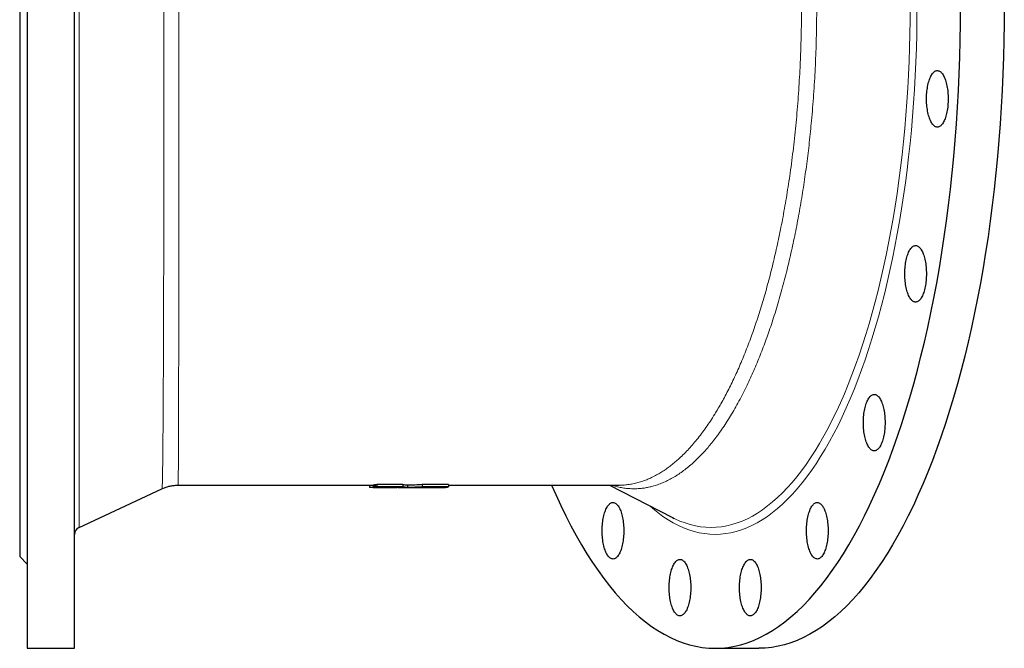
# Model space of a CAD drawing. Header units: millimetres. Extents: x 183 to 1970, y 62 to 2027.
# Tile 1 of 4: x 206 to 851, y 62 to 473. Entities that reach past the tile are written whole.
import ezdxf

# ---------------------------------------------------------------- set-up
doc = ezdxf.new("R2010")
doc.units = ezdxf.units.MM

msp = doc.modelspace()

# ---------------------------------------------------------------- linework, layer by layer
at = {"color": 7, "linetype": 'Continuous', "lineweight": 25}
for p, q in [((210.82, 901.71), (210.82, 61.71)), ((241.82, 61.71), (241.82, 901.71)), ((205.82, 841.71), (205.82, 121.71)), ((309.55, 168.51), (437.31, 168.51)), ((434.84, 168.51), (434.84, 167.07)), ((437.31, 168.55), (437.31, 167.05)), ((438.65, 168.67), (438.27, 168.67)), ((438.27, 168.67), (438.27, 167.17)), ((438.65, 168.73), (438.65, 167.23)), ((439.65, 168.95), (439.65, 167.44)), ((456.75, 168.92), (456.75, 167.42)), ((459.75, 168.51), (459.75, 167.01)), ((469.48, 168.91), (469.48, 167.41)), ((486.58, 168.92), (486.58, 167.41)), ((486.58, 168.51), (598.36, 168.51)), ((592.08, 168.51), (633.37, 147.27)), ((244.71, 140.85), (299, 166.17)), ((298.99, 166.18), (298.99, 166.18)), ((437.31, 167.05), (441.7, 167.05)), ((438.55, 167.01), (452.78, 167.01)), ((443.34, 167.01), (447.74, 167.01)), ((450.98, 167.22), (450.98, 167.15)), ((454.7, 167.01), (459.75, 167.01)), ((459.75, 167.01), (464.83, 167.01)), ((466.76, 167.01), (477.02, 167.01)), ((472.48, 167.21), (472.48, 167.15)), ((477.49, 167.15), (472.48, 167.15)), ((477.49, 167.21), (477.49, 167.15)), ((480.72, 167.21), (480.72, 167.15)), ((485.19, 167.21), (485.19, 167.15)), ((633.37, 147.27), (634.31, 146.8)), ((205.82, 121.71), (210.82, 116.71)), ((210.82, 61.71), (241.82, 61.71)), ((661.23, 61.71), (689.87, 61.71))]:
    msp.add_line(p, q, dxfattribs=at)
at = {"color": 8, "linetype": 'Continuous', "lineweight": 18}
msp.add_line((244.71, 822.56), (244.71, 140.85), dxfattribs=at)
at = {"color": 7, "linetype": 'Continuous', "lineweight": 25, "flags": 128}
for points in [[(554.14, 168.51), (556.84, 162.34), (560.08, 155.31), (563.38, 148.5), (566.75, 141.92), (570.19, 135.57), (573.69, 129.46), (577.25, 123.6), (580.86, 117.98), (584.53, 112.6), (588.26, 107.48), (592.03, 102.62), (595.85, 98.02), (599.72, 93.68), (603.63, 89.6), (607.58, 85.8), (611.56, 82.26), (615.58, 79), (619.63, 76.02), (623.71, 73.31), (627.81, 70.88), (631.94, 68.74), (636.08, 66.88), (640.25, 65.3), (644.43, 64.01), (648.62, 63), (652.82, 62.28), (657.02, 61.85), (661.23, 61.71), (665.43, 61.85), (669.64, 62.28), (673.84, 63), (678.03, 64.01), (682.21, 65.3), (686.37, 66.88), (690.52, 68.74), (694.64, 70.88), (698.75, 73.31), (702.83, 76.02), (706.88, 79), (710.89, 82.26), (714.88, 85.8), (718.83, 89.6), (722.73, 93.68), (726.6, 98.02), (730.42, 102.62), (734.2, 107.48), (737.92, 112.6), (741.59, 117.98), (745.21, 123.6), (748.77, 129.46), (752.26, 135.57), (755.7, 141.92), (759.07, 148.5), (762.38, 155.31), (765.61, 162.34), (768.77, 169.59), (771.86, 177.05), (774.88, 184.72), (777.81, 192.6), (780.67, 200.67), (783.44, 208.94), (786.14, 217.39), (788.74, 226.03), (791.26, 234.84), (793.69, 243.82), (796.02, 252.96), (798.27, 262.26), (800.42, 271.71), (802.48, 281.3), (804.44, 291.03), (806.3, 300.89), (808.06, 310.88), (809.72, 320.98), (811.28, 331.19), (812.73, 341.51), (814.09, 351.92), (815.34, 362.42), (816.48, 373), (817.51, 383.66), (818.44, 394.38), (819.26, 405.17), (819.98, 416), (820.58, 426.89), (821.07, 437.8), (821.46, 448.75), (821.73, 459.73), (821.9, 470.71), (821.95, 481.71)], [(850.59, 481.71), (850.54, 470.71), (850.37, 459.73), (850.1, 448.75), (849.71, 437.8), (849.22, 426.89), (848.62, 416), (847.9, 405.17), (847.08, 394.38), (846.15, 383.66), (845.12, 373), (843.98, 362.42), (842.73, 351.92), (841.38, 341.51), (839.92, 331.19), (838.36, 320.98), (836.7, 310.88), (834.94, 300.89), (833.08, 291.03), (831.12, 281.3), (829.06, 271.71), (826.91, 262.26), (824.66, 252.96), (822.33, 243.82), (819.9, 234.84), (817.38, 226.03), (814.78, 217.39), (812.08, 208.94), (809.31, 200.67), (806.45, 192.6), (803.52, 184.72), (800.5, 177.05), (797.41, 169.59), (794.25, 162.34), (791.02, 155.31), (787.71, 148.5), (784.34, 141.92), (780.9, 135.57), (777.41, 129.46), (773.85, 123.6), (770.23, 117.98), (766.56, 112.6), (762.84, 107.48), (759.06, 102.62), (755.24, 98.02), (751.37, 93.68), (747.47, 89.6), (743.52, 85.8), (739.53, 82.26), (735.52, 79), (731.47, 76.02), (727.39, 73.31), (723.28, 70.88), (719.16, 68.74), (715.01, 66.88), (710.85, 65.3), (706.67, 64.01), (702.48, 63), (698.28, 62.28), (694.07, 61.85), (689.87, 61.71)], [(813.83, 421.48), (813.81, 420.37), (813.78, 419.27), (813.71, 418.18), (813.62, 417.09), (813.51, 416.03), (813.37, 414.98), (813.21, 413.95), (813.03, 412.96), (812.82, 411.99), (812.6, 411.06), (812.35, 410.16), (812.08, 409.31), (811.79, 408.5), (811.48, 407.73), (811.16, 407.02), (810.82, 406.35), (810.47, 405.74), (810.1, 405.19), (809.72, 404.69), (809.33, 404.26), (808.93, 403.88), (808.53, 403.57), (808.11, 403.33), (807.7, 403.15), (807.28, 403.03), (806.85, 402.98), (806.43, 403), (806.01, 403.08), (805.59, 403.23), (805.17, 403.44), (804.76, 403.72), (804.36, 404.06), (803.96, 404.47), (803.58, 404.93), (803.21, 405.46), (802.85, 406.04), (802.5, 406.68), (802.17, 407.37), (801.85, 408.11), (801.56, 408.9), (801.28, 409.73), (801.02, 410.61), (800.78, 411.52), (800.56, 412.47), (800.37, 413.45), (800.2, 414.46), (800.05, 415.5), (799.92, 416.56), (799.82, 417.63), (799.75, 418.72), (799.69, 419.82), (799.67, 420.93), (799.67, 422.03), (799.69, 423.14), (799.75, 424.24), (799.82, 425.33), (799.92, 426.4), (800.05, 427.46), (800.2, 428.5), (800.37, 429.51), (800.56, 430.49), (800.78, 431.44), (801.02, 432.35), (801.28, 433.23), (801.56, 434.06), (801.85, 434.85), (802.17, 435.59), (802.5, 436.28), (802.85, 436.92), (803.21, 437.5), (803.58, 438.03), (803.96, 438.49), (804.36, 438.89), (804.76, 439.24), (805.17, 439.52), (805.59, 439.73), (806.01, 439.88), (806.43, 439.96), (806.85, 439.98), (807.28, 439.93), (807.7, 439.81), (808.11, 439.63), (808.53, 439.38), (808.93, 439.07), (809.33, 438.7), (809.72, 438.27), (810.1, 437.77), (810.47, 437.22), (810.82, 436.61), (811.16, 435.94), (811.48, 435.23), (811.79, 434.46), (812.08, 433.65), (812.35, 432.8), (812.6, 431.9), (812.82, 430.97), (813.03, 430), (813.21, 429), (813.37, 427.98), (813.51, 426.93), (813.62, 425.87), (813.71, 424.78), (813.78, 423.69), (813.81, 422.59), (813.83, 421.48)], [(799.58, 306.92), (799.57, 305.81), (799.53, 304.71), (799.47, 303.62), (799.38, 302.53), (799.27, 301.47), (799.13, 300.42), (798.97, 299.4), (798.79, 298.4), (798.58, 297.43), (798.35, 296.5), (798.1, 295.6), (797.83, 294.75), (797.54, 293.94), (797.24, 293.17), (796.92, 292.46), (796.58, 291.79), (796.22, 291.18), (795.86, 290.63), (795.48, 290.13), (795.09, 289.7), (794.69, 289.33), (794.28, 289.02), (793.87, 288.77), (793.45, 288.59), (793.03, 288.47), (792.61, 288.42), (792.18, 288.44), (791.76, 288.52), (791.34, 288.67), (790.93, 288.88), (790.52, 289.16), (790.11, 289.5), (789.72, 289.91), (789.33, 290.37), (788.96, 290.9), (788.6, 291.48), (788.26, 292.12), (787.92, 292.81), (787.61, 293.55), (787.31, 294.34), (787.03, 295.17), (786.77, 296.05), (786.54, 296.96), (786.32, 297.91), (786.12, 298.89), (785.95, 299.9), (785.8, 300.94), (785.68, 302), (785.58, 303.07), (785.5, 304.16), (785.45, 305.26), (785.43, 306.37), (785.43, 307.47), (785.45, 308.58), (785.5, 309.68), (785.58, 310.77), (785.68, 311.84), (785.8, 312.9), (785.95, 313.94), (786.12, 314.95), (786.32, 315.93), (786.54, 316.88), (786.77, 317.79), (787.03, 318.67), (787.31, 319.5), (787.61, 320.29), (787.92, 321.03), (788.26, 321.72), (788.6, 322.36), (788.96, 322.94), (789.33, 323.47), (789.72, 323.93), (790.11, 324.34), (790.52, 324.68), (790.93, 324.96), (791.34, 325.17), (791.76, 325.32), (792.18, 325.4), (792.61, 325.42), (793.03, 325.37), (793.45, 325.25), (793.87, 325.07), (794.28, 324.83), (794.69, 324.51), (795.09, 324.14), (795.48, 323.71), (795.86, 323.21), (796.22, 322.66), (796.58, 322.05), (796.92, 321.38), (797.24, 320.67), (797.54, 319.9), (797.83, 319.09), (798.1, 318.24), (798.35, 317.34), (798.58, 316.41), (798.79, 315.44), (798.97, 314.44), (799.13, 313.42), (799.27, 312.37), (799.38, 311.31), (799.47, 310.22), (799.53, 309.13), (799.57, 308.03), (799.58, 306.92)], [(772.49, 209.47), (772.47, 208.36), (772.44, 207.26), (772.37, 206.17), (772.28, 205.08), (772.17, 204.02), (772.04, 202.97), (771.87, 201.95), (771.69, 200.95), (771.48, 199.98), (771.26, 199.05), (771.01, 198.15), (770.74, 197.3), (770.45, 196.49), (770.14, 195.72), (769.82, 195.01), (769.48, 194.34), (769.13, 193.73), (768.76, 193.18), (768.38, 192.68), (767.99, 192.25), (767.59, 191.88), (767.19, 191.57), (766.78, 191.32), (766.36, 191.14), (765.94, 191.02), (765.51, 190.97), (765.09, 190.99), (764.67, 191.07), (764.25, 191.22), (763.83, 191.43), (763.42, 191.71), (763.02, 192.05), (762.62, 192.46), (762.24, 192.92), (761.87, 193.45), (761.51, 194.03), (761.16, 194.67), (760.83, 195.36), (760.51, 196.1), (760.22, 196.89), (759.94, 197.72), (759.68, 198.6), (759.44, 199.51), (759.22, 200.46), (759.03, 201.44), (758.86, 202.45), (758.71, 203.49), (758.58, 204.55), (758.48, 205.62), (758.41, 206.71), (758.36, 207.81), (758.33, 208.92), (758.33, 210.02), (758.36, 211.13), (758.41, 212.23), (758.48, 213.32), (758.58, 214.39), (758.71, 215.45), (758.86, 216.49), (759.03, 217.5), (759.22, 218.48), (759.44, 219.43), (759.68, 220.34), (759.94, 221.22), (760.22, 222.05), (760.51, 222.84), (760.83, 223.58), (761.16, 224.27), (761.51, 224.91), (761.87, 225.49), (762.24, 226.02), (762.62, 226.48), (763.02, 226.89), (763.42, 227.23), (763.83, 227.51), (764.25, 227.72), (764.67, 227.87), (765.09, 227.95), (765.51, 227.97), (765.94, 227.92), (766.36, 227.8), (766.78, 227.62), (767.19, 227.38), (767.59, 227.07), (767.99, 226.69), (768.38, 226.26), (768.76, 225.76), (769.13, 225.21), (769.48, 224.6), (769.82, 223.93), (770.14, 223.22), (770.45, 222.45), (770.74, 221.64), (771.01, 220.79), (771.26, 219.89), (771.48, 218.96), (771.69, 217.99), (771.87, 217), (772.04, 215.97), (772.17, 214.92), (772.28, 213.86), (772.37, 212.77), (772.44, 211.68), (772.47, 210.58), (772.49, 209.47)], [(485.19, 167.15), (482.96, 167.15), (480.72, 167.15)], [(482.89, 167.04), (483.56, 167.04), (484.23, 167.04)], [(601.42, 138.67), (601.41, 137.56), (601.37, 136.46), (601.3, 135.37), (601.22, 134.28), (601.1, 133.22), (600.97, 132.17), (600.81, 131.14), (600.62, 130.15), (600.42, 129.18), (600.19, 128.25), (599.94, 127.35), (599.67, 126.5), (599.38, 125.69), (599.08, 124.92), (598.75, 124.21), (598.41, 123.54), (598.06, 122.93), (597.69, 122.38), (597.31, 121.88), (596.93, 121.45), (596.53, 121.07), (596.12, 120.76), (595.71, 120.52), (595.29, 120.34), (594.87, 120.22), (594.44, 120.17), (594.02, 120.19), (593.6, 120.27), (593.18, 120.42), (592.76, 120.63), (592.35, 120.91), (591.95, 121.25), (591.56, 121.66), (591.17, 122.12), (590.8, 122.65), (590.44, 123.23), (590.09, 123.87), (589.76, 124.56), (589.45, 125.3), (589.15, 126.09), (588.87, 126.92), (588.61, 127.8), (588.37, 128.71), (588.16, 129.66), (587.96, 130.64), (587.79, 131.65), (587.64, 132.69), (587.51, 133.75), (587.41, 134.82), (587.34, 135.91), (587.29, 137.01), (587.26, 138.12), (587.26, 139.22), (587.29, 140.33), (587.34, 141.43), (587.41, 142.52), (587.51, 143.59), (587.64, 144.65), (587.79, 145.68), (587.96, 146.7), (588.16, 147.68), (588.37, 148.63), (588.61, 149.54), (588.87, 150.42), (589.15, 151.25), (589.45, 152.04), (589.76, 152.78), (590.09, 153.47), (590.44, 154.11), (590.8, 154.69), (591.17, 155.22), (591.56, 155.68), (591.95, 156.08), (592.35, 156.43), (592.76, 156.71), (593.18, 156.92), (593.6, 157.07), (594.02, 157.15), (594.44, 157.17), (594.87, 157.12), (595.29, 157), (595.71, 156.82), (596.12, 156.57), (596.53, 156.26), (596.93, 155.89), (597.31, 155.46), (597.69, 154.96), (598.06, 154.41), (598.41, 153.8), (598.75, 153.13), (599.08, 152.42), (599.38, 151.65), (599.67, 150.84), (599.94, 149.99), (600.19, 149.09), (600.42, 148.16), (600.62, 147.19), (600.81, 146.19), (600.97, 145.17), (601.1, 144.12), (601.22, 143.06), (601.3, 141.97), (601.37, 140.88), (601.41, 139.78), (601.42, 138.67)], [(735.19, 138.67), (735.18, 137.56), (735.14, 136.46), (735.08, 135.37), (734.99, 134.28), (734.88, 133.22), (734.74, 132.17), (734.58, 131.14), (734.4, 130.15), (734.19, 129.18), (733.96, 128.25), (733.72, 127.35), (733.45, 126.5), (733.16, 125.69), (732.85, 124.92), (732.53, 124.21), (732.19, 123.54), (731.84, 122.93), (731.47, 122.38), (731.09, 121.88), (730.7, 121.45), (730.3, 121.07), (729.9, 120.76), (729.48, 120.52), (729.07, 120.34), (728.64, 120.22), (728.22, 120.17), (727.8, 120.19), (727.37, 120.27), (726.95, 120.42), (726.54, 120.63), (726.13, 120.91), (725.73, 121.25), (725.33, 121.66), (724.95, 122.12), (724.57, 122.65), (724.21, 123.23), (723.87, 123.87), (723.54, 124.56), (723.22, 125.3), (722.92, 126.09), (722.65, 126.92), (722.39, 127.8), (722.15, 128.71), (721.93, 129.66), (721.74, 130.64), (721.56, 131.65), (721.42, 132.69), (721.29, 133.75), (721.19, 134.82), (721.11, 135.91), (721.06, 137.01), (721.04, 138.12), (721.04, 139.22), (721.06, 140.33), (721.11, 141.43), (721.19, 142.52), (721.29, 143.59), (721.42, 144.65), (721.56, 145.68), (721.74, 146.7), (721.93, 147.68), (722.15, 148.63), (722.39, 149.54), (722.65, 150.42), (722.92, 151.25), (723.22, 152.04), (723.54, 152.78), (723.87, 153.47), (724.21, 154.11), (724.57, 154.69), (724.95, 155.22), (725.33, 155.68), (725.73, 156.08), (726.13, 156.43), (726.54, 156.71), (726.95, 156.92), (727.37, 157.07), (727.8, 157.15), (728.22, 157.17), (728.64, 157.12), (729.07, 157), (729.48, 156.82), (729.9, 156.57), (730.3, 156.26), (730.7, 155.89), (731.09, 155.46), (731.47, 154.96), (731.84, 154.41), (732.19, 153.8), (732.53, 153.13), (732.85, 152.42), (733.16, 151.65), (733.45, 150.84), (733.72, 149.99), (733.96, 149.09), (734.19, 148.16), (734.4, 147.19), (734.58, 146.19), (734.74, 145.17), (734.88, 144.12), (734.99, 143.06), (735.08, 141.97), (735.14, 140.88), (735.18, 139.78), (735.19, 138.67)], [(645.26, 101.45), (645.25, 100.34), (645.21, 99.24), (645.14, 98.14), (645.06, 97.06), (644.94, 95.99), (644.81, 94.95), (644.65, 93.92), (644.46, 92.92), (644.26, 91.96), (644.03, 91.03), (643.78, 90.13), (643.51, 89.27), (643.22, 88.46), (642.92, 87.7), (642.59, 86.98), (642.25, 86.32), (641.9, 85.71), (641.53, 85.16), (641.15, 84.66), (640.77, 84.23), (640.37, 83.85), (639.96, 83.54), (639.55, 83.3), (639.13, 83.11), (638.71, 83), (638.28, 82.95), (637.86, 82.97), (637.44, 83.05), (637.02, 83.2), (636.6, 83.41), (636.19, 83.69), (635.79, 84.03), (635.4, 84.44), (635.01, 84.9), (634.64, 85.43), (634.28, 86.01), (633.93, 86.64), (633.6, 87.33), (633.29, 88.07), (632.99, 88.86), (632.71, 89.7), (632.45, 90.57), (632.21, 91.49), (632, 92.44), (631.8, 93.42), (631.63, 94.43), (631.48, 95.47), (631.35, 96.52), (631.25, 97.6), (631.18, 98.69), (631.13, 99.79), (631.1, 100.89), (631.1, 102), (631.13, 103.1), (631.18, 104.2), (631.25, 105.29), (631.35, 106.37), (631.48, 107.43), (631.63, 108.46), (631.8, 109.47), (632, 110.46), (632.21, 111.41), (632.45, 112.32), (632.71, 113.2), (632.99, 114.03), (633.29, 114.82), (633.6, 115.56), (633.93, 116.25), (634.28, 116.89), (634.64, 117.47), (635.01, 117.99), (635.4, 118.46), (635.79, 118.86), (636.19, 119.2), (636.6, 119.48), (637.02, 119.7), (637.44, 119.85), (637.86, 119.93), (638.28, 119.94), (638.71, 119.89), (639.13, 119.78), (639.55, 119.6), (639.96, 119.35), (640.37, 119.04), (640.77, 118.67), (641.15, 118.23), (641.53, 117.74), (641.9, 117.18), (642.25, 116.57), (642.59, 115.91), (642.92, 115.19), (643.22, 114.43), (643.51, 113.62), (643.78, 112.76), (644.03, 111.87), (644.26, 110.94), (644.46, 109.97), (644.65, 108.97), (644.81, 107.95), (644.94, 106.9), (645.06, 105.83), (645.14, 104.75), (645.21, 103.66), (645.25, 102.55), (645.26, 101.45)], [(691.35, 101.45), (691.34, 100.34), (691.3, 99.24), (691.24, 98.14), (691.15, 97.06), (691.04, 95.99), (690.9, 94.95), (690.74, 93.92), (690.56, 92.92), (690.35, 91.96), (690.12, 91.03), (689.88, 90.13), (689.61, 89.27), (689.32, 88.46), (689.01, 87.7), (688.69, 86.98), (688.35, 86.32), (688, 85.71), (687.63, 85.16), (687.25, 84.66), (686.86, 84.23), (686.46, 83.85), (686.06, 83.54), (685.64, 83.3), (685.23, 83.11), (684.8, 83), (684.38, 82.95), (683.96, 82.97), (683.53, 83.05), (683.12, 83.2), (682.7, 83.41), (682.29, 83.69), (681.89, 84.03), (681.49, 84.44), (681.11, 84.9), (680.74, 85.43), (680.37, 86.01), (680.03, 86.64), (679.7, 87.33), (679.38, 88.07), (679.09, 88.86), (678.81, 89.7), (678.55, 90.57), (678.31, 91.49), (678.09, 92.44), (677.9, 93.42), (677.72, 94.43), (677.58, 95.47), (677.45, 96.52), (677.35, 97.6), (677.27, 98.69), (677.22, 99.79), (677.2, 100.89), (677.2, 102), (677.22, 103.1), (677.27, 104.2), (677.35, 105.29), (677.45, 106.37), (677.58, 107.43), (677.72, 108.46), (677.9, 109.47), (678.09, 110.46), (678.31, 111.41), (678.55, 112.32), (678.81, 113.2), (679.09, 114.03), (679.38, 114.82), (679.7, 115.56), (680.03, 116.25), (680.37, 116.89), (680.74, 117.47), (681.11, 117.99), (681.49, 118.46), (681.89, 118.86), (682.29, 119.2), (682.7, 119.48), (683.12, 119.7), (683.53, 119.85), (683.96, 119.93), (684.38, 119.94), (684.8, 119.89), (685.23, 119.78), (685.64, 119.6), (686.06, 119.35), (686.46, 119.04), (686.86, 118.67), (687.25, 118.23), (687.63, 117.74), (688, 117.18), (688.35, 116.57), (688.69, 115.91), (689.01, 115.19), (689.32, 114.43), (689.61, 113.62), (689.88, 112.76), (690.12, 111.87), (690.35, 110.94), (690.56, 109.97), (690.74, 108.97), (690.9, 107.95), (691.04, 106.9), (691.15, 105.83), (691.24, 104.75), (691.3, 103.66), (691.34, 102.55), (691.35, 101.45)]]:
    msp.add_lwpolyline(points, dxfattribs=at)
at = {"color": 8, "linetype": 'Continuous', "lineweight": 18, "flags": 128}
for points in [[(793.4, 481.71), (793.35, 472.67), (793.22, 463.63), (792.99, 454.61), (792.68, 445.6), (792.27, 436.62), (791.77, 427.68), (791.19, 418.77), (790.51, 409.9), (789.75, 401.08), (788.9, 392.31), (787.96, 383.61), (786.93, 374.98), (785.82, 366.41), (784.62, 357.93), (783.34, 349.53), (781.97, 341.23), (780.52, 333.01), (778.99, 324.9), (777.38, 316.9), (775.69, 309.01), (773.92, 301.24), (772.08, 293.6), (770.15, 286.08), (768.16, 278.69), (766.09, 271.45), (763.94, 264.35), (761.73, 257.4), (759.45, 250.6), (757.1, 243.96), (754.69, 237.48), (752.21, 231.17), (749.67, 225.04), (747.07, 219.07), (744.41, 213.29), (741.69, 207.69), (738.92, 202.28), (736.09, 197.07), (733.21, 192.04), (730.29, 187.22), (727.31, 182.59), (724.29, 178.18), (721.23, 173.97), (718.13, 169.97), (714.99, 166.18), (711.81, 162.61), (708.59, 159.26), (705.35, 156.13), (702.07, 153.23), (698.77, 150.54), (695.44, 148.09), (692.08, 145.86), (688.71, 143.87), (685.31, 142.1), (681.9, 140.57), (678.48, 139.28), (675.04, 138.21), (671.6, 137.39), (668.14, 136.79), (664.69, 136.44), (661.23, 136.32), (657.77, 136.44), (654.31, 136.79), (650.86, 137.39), (647.41, 138.21), (643.97, 139.28), (640.55, 140.57), (637.14, 142.1), (633.75, 143.87), (630.37, 145.86), (627.02, 148.09), (623.69, 150.54), (620.38, 153.23), (618.36, 154.99)], [(634.31, 146.8), (634.79, 146.56), (638.15, 145.05), (641.53, 143.77), (644.93, 142.72), (648.33, 141.9), (651.73, 141.32), (655.15, 140.97), (658.56, 140.85), (661.97, 140.97), (665.39, 141.32), (668.79, 141.9), (672.19, 142.72), (675.59, 143.77), (678.96, 145.05), (682.33, 146.56), (685.68, 148.3), (689.01, 150.27), (692.32, 152.47), (695.61, 154.89), (698.87, 157.54), (702.1, 160.4), (705.3, 163.49), (708.48, 166.8), (711.61, 170.32), (714.72, 174.06), (717.78, 178), (720.8, 182.16), (723.78, 186.52), (726.71, 191.08), (729.6, 195.84), (732.44, 200.8), (735.23, 205.95), (737.97, 211.29), (740.65, 216.81), (743.27, 222.52), (745.84, 228.4), (748.35, 234.46), (750.79, 240.69), (753.18, 247.08), (755.49, 253.63), (757.75, 260.34), (759.93, 267.2), (762.04, 274.21), (764.09, 281.36), (766.06, 288.64), (767.96, 296.06), (769.78, 303.61), (771.52, 311.28), (773.19, 319.07), (774.78, 326.96), (776.29, 334.97), (777.72, 343.07), (779.07, 351.27), (780.34, 359.56), (781.52, 367.93), (782.61, 376.38), (783.63, 384.9), (784.55, 393.49), (785.39, 402.14), (786.15, 410.84), (786.81, 419.59), (787.39, 428.39), (787.88, 437.22), (788.28, 446.08), (788.6, 454.96), (788.82, 463.87), (788.95, 472.78), (789, 481.71)]]:
    msp.add_lwpolyline(points, dxfattribs=at)
at = {"color": 7, "linetype": 'Continuous', "lineweight": 25}
msp.add_arc((246.82, 136.32), 5, 115, 180, dxfattribs=at)
at = {"color": 8, "linetype": 'Continuous', "lineweight": 18}
for points, knots in [([(298.99, 166.18), (298.99, 166.18), (299.01, 166.17), (299.04, 166.32), (299.08, 166.66), (299.12, 167.25), (299.17, 168.1), (299.21, 169.19), (299.25, 170.53), (299.29, 172.1), (299.33, 173.9), (299.37, 175.95), (299.4, 178.1), (299.44, 180.33), (299.47, 182.58), (299.5, 185), (299.53, 187.58), (299.56, 190.32), (299.59, 193.23), (299.62, 196.31), (299.64, 199.55), (299.67, 202.94), (299.7, 206.48), (299.72, 210.18), (299.75, 214.02), (299.77, 218.01), (299.8, 222.15), (299.82, 226.51), (299.85, 231.1), (299.87, 235.94), (299.89, 240.93), (299.92, 246.06), (299.94, 251.25), (299.96, 256.48), (299.98, 261.75), (299.99, 267.14), (300.01, 272.66), (300.03, 278.31), (300.05, 284.1), (300.06, 290), (300.08, 296.34), (300.1, 303.12), (300.11, 310.38), (300.13, 317.76), (300.15, 325.27), (300.16, 332.9), (300.17, 340.65), (300.19, 348.5), (300.2, 356.03), (300.21, 363.22), (300.22, 370.05), (300.23, 376.94), (300.23, 383.88), (300.24, 391.32), (300.25, 399.26), (300.26, 407.7), (300.26, 416.21), (300.27, 424.76), (300.27, 433.35), (300.28, 441.99), (300.28, 450.65), (300.28, 458.88), (300.28, 466.66), (300.28, 473.99), (300.28, 481.32), (300.28, 488.65), (300.28, 496.45), (300.28, 504.69), (300.28, 513.38), (300.28, 522.04), (300.27, 530.67), (300.27, 539.27), (300.26, 547.82), (300.25, 556.32), (300.25, 564.32), (300.24, 571.81), (300.23, 578.82), (300.23, 585.77), (300.22, 592.67), (300.21, 599.93), (300.2, 607.55), (300.19, 615.51), (300.17, 623.35), (300.16, 631.09), (300.14, 638.72), (300.13, 646.23), (300.11, 653.61), (300.1, 660.47), (300.08, 666.84), (300.07, 672.73), (300.05, 678.52), (300.03, 684.2), (300.01, 690.13), (299.99, 696.26), (299.97, 702.58), (299.95, 708.73), (299.93, 714.7), (299.9, 720.5), (299.88, 726.11), (299.85, 731.54), (299.82, 736.5), (299.8, 741.01), (299.78, 745.13), (299.75, 749.1), (299.73, 752.92), (299.7, 756.83), (299.67, 760.79), (299.64, 764.76), (299.6, 768.51), (299.57, 772.04), (299.54, 775.35), (299.5, 778.44), (299.46, 781.3), (299.43, 783.79), (299.39, 785.94), (299.36, 787.81), (299.33, 789.51), (299.3, 791.05), (299.26, 792.5), (299.22, 793.84), (299.18, 795), (299.14, 795.93), (299.09, 796.62), (299.05, 797.06), (299.01, 797.25), (298.99, 797.23), (298.99, 797.22)], [0, 0, 0, 0, 0.0024738, 0.0098922, 0.0173076, 0.0261194, 0.0349345, 0.0437496, 0.0525614, 0.0613732, 0.0701883, 0.0790035, 0.0878152, 0.0952263, 0.1026404, 0.1100554, 0.1174695, 0.1248806, 0.1323537, 0.1398299, 0.1473071, 0.1547833, 0.1622564, 0.1697295, 0.1772056, 0.1846829, 0.192159, 0.1996321, 0.2075399, 0.2154512, 0.2233638, 0.2312752, 0.2391829, 0.2466868, 0.2541928, 0.2616988, 0.2692027, 0.2767742, 0.2843478, 0.2919214, 0.2994929, 0.3082969, 0.3171042, 0.3259116, 0.3347156, 0.3435195, 0.3523269, 0.3611342, 0.3699382, 0.377343, 0.3847508, 0.3921596, 0.3995674, 0.4069722, 0.4157763, 0.4245838, 0.4333913, 0.4421955, 0.4509996, 0.4598071, 0.4686146, 0.4774187, 0.4848238, 0.4922319, 0.499641, 0.5070491, 0.5144542, 0.5232603, 0.5320698, 0.5408793, 0.5496854, 0.5584915, 0.567301, 0.5761105, 0.5849166, 0.5923236, 0.5997335, 0.6071445, 0.6145544, 0.6219613, 0.6307711, 0.6395842, 0.6483973, 0.657207, 0.6660167, 0.6748298, 0.6836429, 0.6924526, 0.6998627, 0.7072758, 0.7146899, 0.7221031, 0.7295132, 0.7383275, 0.7471451, 0.7559628, 0.7647771, 0.7735914, 0.7824091, 0.7912268, 0.8000411, 0.8074551, 0.8148722, 0.8222902, 0.8297073, 0.8371213, 0.8459399, 0.8547618, 0.8635838, 0.8724024, 0.8812209, 0.8900429, 0.8988648, 0.9076834, 0.915101, 0.9225216, 0.9299432, 0.9373638, 0.9447815, 0.9536019, 0.9624256, 0.9712494, 0.9800698, 0.9888902, 0.997714, 1, 1, 1, 1]), ([(309.55, 794.89), (309.55, 794.9), (309.56, 794.93), (309.57, 794.78), (309.59, 794.42), (309.6, 793.87), (309.62, 793.18), (309.63, 792.33), (309.65, 791.31), (309.66, 790.04), (309.68, 788.5), (309.69, 786.63), (309.71, 784.53), (309.72, 782.2), (309.74, 779.64), (309.75, 776.85), (309.77, 773.84), (309.78, 770.77), (309.79, 767.69), (309.8, 764.64), (309.82, 761.44), (309.83, 758.08), (309.84, 754.36), (309.85, 750.23), (309.86, 745.67), (309.87, 740.91), (309.89, 735.95), (309.9, 730.79), (309.91, 725.44), (309.92, 719.91), (309.93, 714.5), (309.94, 709.24), (309.95, 704.17), (309.95, 698.98), (309.96, 693.67), (309.97, 687.91), (309.98, 681.67), (309.99, 674.93), (309.99, 668.04), (310, 661.01), (310.01, 653.84), (310.02, 646.54), (310.02, 639.12), (310.03, 631.97), (310.03, 625.13), (310.04, 618.62), (310.04, 612.03), (310.05, 605.37), (310.05, 598.22), (310.06, 590.57), (310.06, 582.41), (310.06, 574.18), (310.07, 565.88), (310.07, 557.51), (310.07, 549.08), (310.08, 540.6), (310.08, 532.53), (310.08, 524.87), (310.08, 517.65), (310.08, 510.41), (310.08, 503.15), (310.08, 495.42), (310.08, 487.23), (310.08, 478.57), (310.08, 469.92), (310.08, 461.28), (310.08, 452.65), (310.08, 444.05), (310.08, 435.47), (310.08, 427.38), (310.07, 419.78), (310.07, 412.66), (310.07, 405.58), (310.07, 398.53), (310.06, 391.1), (310.06, 383.28), (310.06, 375.11), (310.05, 367.01), (310.05, 359), (310.04, 351.09), (310.04, 343.27), (310.03, 335.56), (310.03, 328.37), (310.02, 321.67), (310.01, 315.46), (310.01, 309.33), (310, 303.3), (310, 297.34), (309.99, 291.46), (309.98, 285.65), (309.98, 279.96), (309.97, 274.35), (309.96, 268.85), (309.95, 263.45), (309.94, 258.18), (309.94, 253.05), (309.93, 248.08), (309.92, 243.25), (309.91, 238.55), (309.9, 233.99), (309.89, 229.56), (309.88, 225.28), (309.87, 221.13), (309.86, 217.12), (309.85, 213.27), (309.84, 209.48), (309.83, 205.79), (309.82, 202.2), (309.8, 198.78), (309.79, 195.53), (309.78, 192.34), (309.77, 189.24), (309.75, 186.25), (309.74, 183.49), (309.72, 180.95), (309.71, 178.65), (309.69, 176.58), (309.67, 174.74), (309.66, 173.21), (309.64, 171.97), (309.63, 170.97), (309.62, 170.14), (309.6, 169.48), (309.59, 168.94), (309.57, 168.61), (309.56, 168.47), (309.55, 168.51), (309.55, 168.51)], [0, 0, 0, 0, 0.001189, 0.009999, 0.018807, 0.026214, 0.033625, 0.041036, 0.048447, 0.055854, 0.06466, 0.073468, 0.082277, 0.091082, 0.099888, 0.108696, 0.117505, 0.12631, 0.133717, 0.141126, 0.148536, 0.155946, 0.163352, 0.172153, 0.180958, 0.189762, 0.198563, 0.207364, 0.216169, 0.224973, 0.233774, 0.241177, 0.248583, 0.25599, 0.263396, 0.270799, 0.279595, 0.288395, 0.297195, 0.305992, 0.314788, 0.323588, 0.332388, 0.341184, 0.348583, 0.355986, 0.363389, 0.370791, 0.37819, 0.386983, 0.395779, 0.404575, 0.413368, 0.422161, 0.430957, 0.439753, 0.448546, 0.455942, 0.463341, 0.470741, 0.47814, 0.485536, 0.494327, 0.503121, 0.511915, 0.520706, 0.529497, 0.538291, 0.547086, 0.555877, 0.563271, 0.570668, 0.578066, 0.585463, 0.592857, 0.601648, 0.610442, 0.619236, 0.628027, 0.636818, 0.645612, 0.654406, 0.663196, 0.67059, 0.677987, 0.685385, 0.692782, 0.700176, 0.707668, 0.715163, 0.722658, 0.73015, 0.73771, 0.745273, 0.752835, 0.760395, 0.767857, 0.775322, 0.782788, 0.790253, 0.797714, 0.805176, 0.812641, 0.820107, 0.827572, 0.835034, 0.84293, 0.850829, 0.85873, 0.86663, 0.874526, 0.883324, 0.892126, 0.900928, 0.909726, 0.918524, 0.927326, 0.936128, 0.944926, 0.952326, 0.959729, 0.967133, 0.974536, 0.981936, 0.990739, 0.999546, 1, 1, 1, 1]), ([(593.62, 794.91), (593.65, 794.92), (594.59, 795.25), (596.63, 795.8), (599.74, 796.51), (603.03, 797), (606.33, 797.25), (609.63, 797.26), (612.93, 797.03), (616.22, 796.56), (619.51, 795.85), (622.62, 794.95), (625.54, 793.9), (628.28, 792.74), (631.02, 791.42), (633.73, 789.93), (636.61, 788.17), (639.64, 786.1), (642.81, 783.68), (645.96, 781.03), (649.08, 778.16), (652.16, 775.06), (655.22, 771.73), (658.24, 768.18), (661.06, 764.61), (663.69, 761.07), (666.14, 757.58), (668.55, 753.95), (670.94, 750.16), (673.43, 745.99), (676.03, 741.39), (678.73, 736.34), (681.37, 731.09), (683.95, 725.66), (686.48, 720.03), (688.95, 714.23), (691.35, 708.25), (693.57, 702.42), (695.61, 696.78), (697.49, 691.35), (699.31, 685.81), (701.09, 680.16), (702.92, 674.05), (704.8, 667.44), (706.71, 660.32), (708.54, 653.07), (710.3, 645.69), (711.98, 638.18), (713.58, 630.55), (715.1, 622.8), (716.47, 615.37), (717.69, 608.27), (718.77, 601.51), (719.8, 594.7), (720.77, 587.82), (721.73, 580.45), (722.67, 572.58), (723.58, 564.2), (724.41, 555.75), (725.14, 547.25), (725.78, 538.7), (726.33, 530.1), (726.8, 521.47), (727.15, 513.26), (727.41, 505.5), (727.58, 498.18), (727.7, 490.85), (727.74, 483.52), (727.73, 475.72), (727.63, 467.47), (727.43, 458.76), (727.15, 450.08), (726.77, 441.41), (726.3, 432.78), (725.74, 424.19), (725.09, 415.63), (724.4, 407.58), (723.66, 400.03), (722.91, 392.97), (722.1, 385.95), (721.22, 378.99), (720.28, 372.06), (719.28, 365.18), (718.21, 358.33), (717.08, 351.55), (715.89, 344.85), (714.64, 338.22), (713.34, 331.67), (711.97, 325.21), (710.55, 318.82), (709.07, 312.53), (707.51, 306.21), (705.86, 299.88), (704.11, 293.53), (702.31, 287.31), (700.45, 281.2), (698.57, 275.31), (696.66, 269.65), (694.74, 264.2), (692.77, 258.87), (690.75, 253.65), (688.67, 248.54), (686.55, 243.54), (684.37, 238.69), (682.04, 233.71), (679.53, 228.65), (676.85, 223.53), (674.12, 218.61), (671.33, 213.89), (668.5, 209.38), (665.62, 205.07), (662.7, 200.98), (659.9, 197.3), (657.21, 194.01), (654.66, 191.08), (652.09, 188.29), (649.49, 185.67), (646.71, 183.05), (643.73, 180.48), (640.56, 177.99), (637.37, 175.74), (634.15, 173.72), (630.92, 171.93), (627.67, 170.38), (624.4, 169.07), (621.3, 168.06), (618.36, 167.3), (615.59, 166.75), (612.81, 166.38), (610.04, 166.18), (607.09, 166.14), (603.96, 166.32), (600.67, 166.74), (597.38, 167.42), (595.04, 168.02), (593.81, 168.45), (593.66, 168.51)], [0, 0, 0, 0, 0.000202, 0.007075, 0.015242, 0.023412, 0.031583, 0.039749, 0.047916, 0.056087, 0.064257, 0.072424, 0.079292, 0.086164, 0.093036, 0.099908, 0.106777, 0.114939, 0.123105, 0.131271, 0.139433, 0.147596, 0.155762, 0.163928, 0.17209, 0.178955, 0.185823, 0.192692, 0.19956, 0.206425, 0.214584, 0.222747, 0.230909, 0.239069, 0.247228, 0.255391, 0.263553, 0.271712, 0.278575, 0.28544, 0.292306, 0.299171, 0.306034, 0.314191, 0.322352, 0.330513, 0.338671, 0.346828, 0.354989, 0.36315, 0.371307, 0.378168, 0.385032, 0.391897, 0.398761, 0.405622, 0.41378, 0.421941, 0.430101, 0.438259, 0.446416, 0.454577, 0.462738, 0.470895, 0.477757, 0.484621, 0.491486, 0.49835, 0.505211, 0.513371, 0.521533, 0.529696, 0.537855, 0.546014, 0.554177, 0.56234, 0.570499, 0.577362, 0.584228, 0.591094, 0.59796, 0.604823, 0.611746, 0.618672, 0.6256, 0.632526, 0.639449, 0.646372, 0.653298, 0.660225, 0.667152, 0.674075, 0.681401, 0.688731, 0.696062, 0.703392, 0.710718, 0.717682, 0.724648, 0.731615, 0.738579, 0.745606, 0.752635, 0.759664, 0.766692, 0.774861, 0.783034, 0.791206, 0.799375, 0.807545, 0.815717, 0.82389, 0.832059, 0.838931, 0.845805, 0.852681, 0.859555, 0.866427, 0.874599, 0.882774, 0.89095, 0.899122, 0.907295, 0.91547, 0.923646, 0.931818, 0.938692, 0.945569, 0.952447, 0.959324, 0.966198, 0.97437, 0.982545, 0.99072, 0.998892, 1, 1, 1, 1]), ([(598.35, 168.53), (599.16, 168.53), (601.07, 168.54), (604.08, 168.83), (607.38, 169.36), (610.67, 170.14), (613.95, 171.15), (617.22, 172.4), (620.47, 173.89), (623.54, 175.52), (626.41, 177.25), (629.11, 179.05), (631.78, 181.01), (634.44, 183.13), (637.25, 185.55), (640.19, 188.32), (643.27, 191.47), (646.31, 194.84), (649.32, 198.43), (652.29, 202.23), (655.21, 206.25), (658.1, 210.48), (660.78, 214.68), (663.28, 218.82), (665.6, 222.85), (667.87, 227.03), (670.12, 231.34), (672.33, 235.8), (674.51, 240.43), (676.66, 245.2), (678.76, 250.11), (680.83, 255.16), (682.86, 260.36), (684.84, 265.69), (686.78, 271.15), (688.65, 276.7), (690.47, 282.34), (692.23, 288.06), (693.93, 293.88), (695.59, 299.81), (697.19, 305.84), (698.73, 311.97), (700.22, 318.19), (701.66, 324.5), (703.04, 330.89), (704.38, 337.49), (705.69, 344.31), (706.96, 351.34), (708.16, 358.44), (709.29, 365.63), (710.4, 373.16), (711.47, 381.04), (712.48, 389.27), (713.41, 397.58), (714.26, 405.95), (715.01, 414.37), (715.68, 422.85), (716.25, 431.38), (716.71, 439.49), (717.07, 447.17), (717.35, 454.41), (717.56, 461.68), (717.7, 468.95), (717.79, 476.68), (717.8, 484.88), (717.72, 493.53), (717.55, 502.18), (717.29, 510.8), (716.94, 519.41), (716.49, 527.99), (715.96, 536.53), (715.37, 544.58), (714.74, 552.13), (714.09, 559.21), (713.37, 566.24), (712.59, 573.23), (711.69, 580.6), (710.67, 588.34), (709.5, 596.44), (708.25, 604.45), (706.91, 612.36), (705.49, 620.18), (703.99, 627.89), (702.41, 635.48), (700.84, 642.57), (699.29, 649.15), (697.78, 655.26), (696.22, 661.27), (694.6, 667.19), (692.82, 673.37), (690.88, 679.79), (688.76, 686.42), (686.56, 692.89), (684.3, 699.2), (681.98, 705.34), (679.59, 711.32), (677.14, 717.12), (674.76, 722.44), (672.47, 727.31), (670.28, 731.76), (668.04, 736.08), (665.77, 740.25), (663.31, 744.55), (660.67, 748.92), (657.83, 753.33), (654.94, 757.54), (652.02, 761.54), (649.05, 765.32), (646.04, 768.89), (643, 772.23), (640.08, 775.19), (637.3, 777.8), (634.67, 780.1), (632.02, 782.23), (629.34, 784.2), (626.49, 786.12), (623.44, 787.96), (620.2, 789.66), (616.95, 791.12), (613.68, 792.35), (610.41, 793.35), (607.12, 794.1), (603.82, 794.61), (600.9, 794.88), (599.08, 794.89), (598.35, 794.89)], [0, 0, 0, 0, 0.0064794, 0.0152893, 0.0240991, 0.0329057, 0.0417122, 0.0505221, 0.059332, 0.0681385, 0.0755458, 0.0829561, 0.0903674, 0.0977777, 0.105185, 0.1139883, 0.122795, 0.1316017, 0.1404051, 0.1492084, 0.1580151, 0.1668218, 0.1756252, 0.18303, 0.1904378, 0.1978466, 0.2052544, 0.2126592, 0.2201639, 0.2276707, 0.2351775, 0.2426822, 0.2502547, 0.2578293, 0.265404, 0.2729765, 0.280437, 0.2879006, 0.2953653, 0.3028289, 0.3102894, 0.31775, 0.3252136, 0.3326782, 0.3401419, 0.3476024, 0.3554974, 0.363396, 0.3712959, 0.3791945, 0.3870895, 0.3958821, 0.404678, 0.413474, 0.4222666, 0.4310592, 0.4398551, 0.4486511, 0.4574437, 0.4648393, 0.4722379, 0.4796376, 0.4870362, 0.4944319, 0.5032225, 0.5120165, 0.5208105, 0.5296012, 0.5383918, 0.5471858, 0.5559798, 0.5647704, 0.5721643, 0.5795611, 0.586959, 0.5943559, 0.6017497, 0.6105403, 0.6193343, 0.6281283, 0.6369189, 0.6457096, 0.6545035, 0.6632975, 0.6720881, 0.6794818, 0.6868785, 0.6942762, 0.7016729, 0.7090666, 0.7178591, 0.7266549, 0.7354507, 0.7442432, 0.7530357, 0.7618315, 0.7706273, 0.7794198, 0.7868149, 0.794213, 0.8016121, 0.8090102, 0.8164053, 0.8252013, 0.8340006, 0.8427999, 0.8515958, 0.8603918, 0.8691911, 0.8779904, 0.8867864, 0.8941843, 0.9015852, 0.9089871, 0.9163881, 0.923786, 0.9325865, 0.9413904, 0.9501943, 0.9589949, 0.9677954, 0.9765993, 0.9854032, 0.9942037, 1, 1, 1, 1])]:
    msp.add_open_spline(points, degree=3, knots=knots, dxfattribs=at)
at = {"color": 7, "linetype": 'Continuous', "lineweight": 25}
for points, knots in [([(299, 166.16), (299.14, 166.22), (299.65, 166.47), (300.58, 166.85), (301.77, 167.27), (302.98, 167.64), (304.2, 167.94), (305.43, 168.17), (306.66, 168.35), (307.89, 168.46), (308.85, 168.51), (309.41, 168.5), (309.55, 168.5)], [0, 0, 0, 0, 0.041041, 0.158195, 0.274643, 0.390412, 0.505533, 0.620034, 0.733937, 0.847265, 0.960033, 1, 1, 1, 1]), ([(453.66, 167.06), (453.27, 167.03), (452.38, 166.97), (451.49, 167.09), (450.98, 167.15)], [0, 0, 0, 0, 0.429448, 1, 1, 1, 1]), ([(452.57, 167.21), (452.85, 167.17), (453.42, 167.07), (454.13, 167.01), (454.55, 167.01), (454.7, 167.01)], [0, 0, 0, 0, 0.398368, 0.796736, 1, 1, 1, 1]), ([(464.82, 167.03), (465.27, 167.02), (467.55, 166.98), (469.83, 167.11), (471.66, 167.21)], [0, 0, 0, 0, 0.193716, 1, 1, 1, 1]), ([(472.48, 167.15), (470.83, 167.07), (468.82, 166.98), (466.82, 167.02), (466.46, 167.02)], [0, 0, 0, 0, 0.82306, 1, 1, 1, 1]), ([(480.72, 167.15), (480.64, 167.14), (480.53, 167.12), (480.31, 167.11), (480.22, 167.11), (480.04, 167.1), (479.94, 167.09), (479.62, 167.08), (479.38, 167.07), (478.84, 167.06), (478.54, 167.06), (477.91, 167.05), (477.58, 167.04), (477.06, 167.04), (476.87, 167.04), (476.51, 167.03), (476.33, 167.03), (475.77, 167.03), (475.4, 167.03), (474.63, 167.03), (474.25, 167.03), (473.87, 167.03)], [0, 0, 0, 0, 0.125, 0.125, 0.1875, 0.1875, 0.25, 0.25, 0.375, 0.375, 0.5, 0.5, 0.625, 0.625, 0.6875, 0.6875, 0.75, 0.75, 0.875, 0.875, 1, 1, 1, 1]), ([(476.84, 167.01), (477.44, 167.01), (478.03, 167.01), (478.9, 167.01), (479.19, 167.01), (479.75, 167.01), (480.29, 167.01), (480.79, 167.02), (481.28, 167.02), (481.51, 167.02), (482.17, 167.03), (482.56, 167.04), (482.89, 167.04)], [0, 0, 0, 0, 0.25, 0.25, 0.375, 0.375, 0.5, 0.625, 0.625, 0.75, 0.75, 1, 1, 1, 1])]:
    msp.add_open_spline(points, degree=3, knots=knots, dxfattribs=at)
for points in [[(438.27, 168.67), (437.95, 168.62), (437.63, 168.58), (437.31, 168.55)], [(439.65, 168.95), (439.32, 168.86), (438.99, 168.79), (438.65, 168.73)], [(456.75, 168.92), (451.05, 168.93), (445.35, 168.93), (439.65, 168.95)], [(459.75, 168.51), (458.75, 168.51), (457.75, 168.64), (456.75, 168.92)], [(469.48, 168.91), (466.24, 168.64), (462.99, 168.51), (459.75, 168.51)], [(486.58, 168.92), (480.88, 168.91), (475.18, 168.91), (469.48, 168.91)], [(441.7, 167.05), (439.41, 166.99), (437.13, 166.99), (434.84, 167.07)], [(438.27, 167.17), (437.95, 167.12), (437.63, 167.08), (437.31, 167.05)], [(450.98, 167.15), (446.74, 167.16), (442.51, 167.16), (438.27, 167.17)], [(439.65, 167.44), (439.32, 167.36), (438.99, 167.29), (438.65, 167.23)], [(438.65, 167.23), (443.29, 167.22), (447.93, 167.22), (452.57, 167.21)], [(456.75, 167.42), (451.05, 167.42), (445.35, 167.43), (439.65, 167.44)], [(446.68, 167.06), (445.57, 167.03), (444.46, 167.01), (443.34, 167.01)], [(447.74, 167.01), (447.39, 167.01), (447.03, 167.03), (446.68, 167.06)], [(459.75, 167.01), (458.75, 167.01), (457.75, 167.14), (456.75, 167.42)], [(469.48, 167.41), (466.24, 167.14), (462.99, 167.01), (459.75, 167.01)], [(486.58, 167.41), (480.88, 167.41), (475.18, 167.41), (469.48, 167.41)], [(471.66, 167.21), (476.3, 167.21), (480.94, 167.21), (485.58, 167.21)], [(473.87, 167.03), (475.08, 167.05), (476.28, 167.09), (477.49, 167.15)], [(484.23, 167.04), (484.55, 167.07), (484.87, 167.1), (485.19, 167.15)], [(485.58, 167.21), (485.91, 167.27), (486.24, 167.33), (486.58, 167.41)]]:
    msp.add_open_spline(points, degree=3, dxfattribs=at)

doc.saveas('drawing.dxf')
